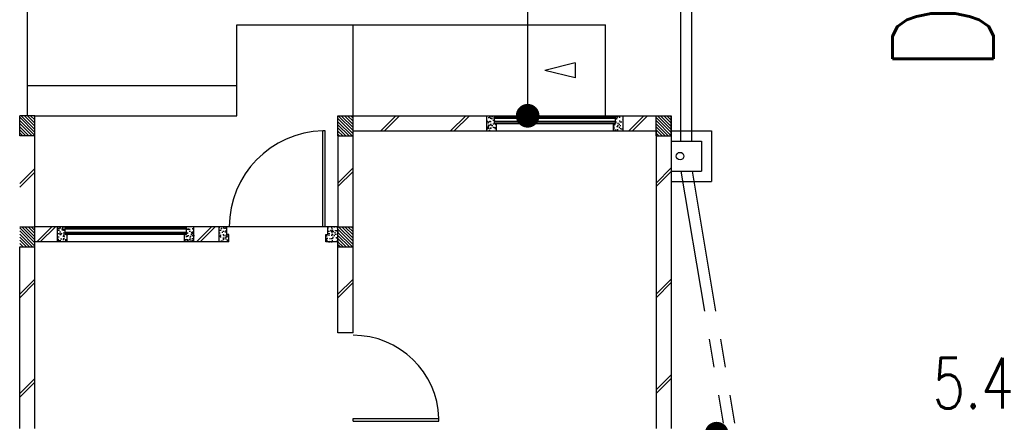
# Model space of a CAD drawing. Header units: millimetres. Extents: x 301 to 1479, y 491 to 1341.
# Tile 245 of 256: x 479.89 to 489.64, y 660.53 to 664.52. Entities that reach past the tile are written whole.
import ezdxf

# ---------------------------------------------------------------- set-up
doc = ezdxf.new("R2010")
doc.units = ezdxf.units.MM
doc.header["$LTSCALE"] = 1.5
doc.header["$MEASUREMENT"] = 0
doc.linetypes.add('PHANTOM2', pattern=[1.25, 0.625, -0.125, 0.125, -0.125, 0.125, -0.125])
for name, color, linetype in [('Blk', 7, 'Continuous'), ('Block', 46, 'Continuous'), ('Boundary Wall', 64, 'Continuous'), ('BWCN', 4, 'Continuous'), ('DIM', 6, 'Continuous'), ('DOOR', 3, 'Continuous'), ('Ele', 8, 'Continuous'), ('HATCH', 7, 'Continuous'), ('Hatch Col. C1 GF Ext.', 84, 'Continuous'), ('Hatch Col. C3 GF', 10, 'Continuous'), ('Hatch Stub Col', 251, 'Continuous'), ('Kerb', 251, 'Continuous'), ('Paving Block', 251, 'Continuous'), ('PVC Pipe 110', 69, 'Continuous'), ('PVC RWP 75', 77, 'Continuous'), ('TEXT', 7, 'Continuous'), ('WINDOW', 1, 'Continuous')]:
    doc.layers.add(name, color=color, linetype=linetype)
doc.styles.add('RS1', font='romans.shx', dxfattribs={"width": 0.75, "height": 0.5})
doc.styles.add('RS2', font='romans.shx', dxfattribs={"width": 0.75, "height": 1})
doc.dimstyles.new('Souillac5', dxfattribs={"dimscale": 0.5, "dimtxt": 0.5, "dimasz": 0.47, "dimexe": 0, "dimexo": 1, "dimgap": 0.5, "dimtad": 1, "dimzin": 0, "dimdsep": 46, "dimtxsty": 'RS1', "dimblk": 'DOT', "dimcen": 3, "dimse1": 1, "dimse2": 1, "dimclrd": 6, "dimclre": 6, "dimclrt": 7, "dimaunit": 1, "dimadec": 0, "dimazin": 0, "dimtfac": 1, "dimtofl": 0, "dimtmove": 1, "dimatfit": 3, "dimfxl": 1, "dimtolj": 1, "dimtzin": 0, "dimlwe": -1, "dimarcsym": 0})
pattern_1 = [(50, (388.26804, 127.90737), (0.071726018, -0.0062752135), [0.0075, -0.0825]), (355, (388.26804, 127.90737), (-0.013875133, 0.075219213), [0.006, -0.066]), (100.451444, (388.27402, 127.90685), (0.057850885, 0.068943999), [0.006374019, -0.070114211]), (46.1842, (388.26804, 127.92737), (0.106724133, -0.016551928), [0.01125, -0.12375]), (96.635635, (388.27693, 127.92599), (0.093466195, 0.09741186), [0.009561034, -0.105171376]), (351.184164, (388.26804, 127.92737), (0.093466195, 0.09741186), [0.009, -0.099]), (21, (388.27804, 127.92237), (0.059690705, -0.040261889), [0.0075, -0.0825]), (326, (388.27804, 127.92237), (0.024331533, 0.072515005), [0.006, -0.066]), (71.451445, (388.283015, 127.91902), (0.084022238, 0.032253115), [0.006374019, -0.070114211]), (37.5, (388.26804, 127.907373), (0.0012159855, 0.0332893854), [0, -0.0652, 0, -0.067, 0, -0.06625]), (7.5, (388.26804, 127.907373), (0.0263069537, 0.0394411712), [0, -0.0382, 0, -0.0637, 0, -0.02525]), (327.5, (388.24574, 127.907373), (0.0533822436, -0.0022554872), [0, -0.025, 0, -0.078, 0, -0.1035]), (317.5, (388.23574, 127.907373), (0.058318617, 0.010010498), [0, -0.0325, 0, -0.0518, 0, -0.0735])]
pattern_2 = [(50, (388.36804, 127.95737), (0.071726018, -0.0062752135), [0.0075, -0.0825]), (355, (388.36804, 127.95737), (-0.013875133, 0.075219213), [0.006, -0.066]), (100.451444, (388.37402, 127.95685), (0.057850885, 0.068943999), [0.006374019, -0.070114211]), (46.1842, (388.36804, 127.97737), (0.106724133, -0.016551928), [0.01125, -0.12375]), (96.635635, (388.37693, 127.97599), (0.093466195, 0.09741186), [0.009561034, -0.105171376]), (351.184164, (388.36804, 127.97737), (0.093466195, 0.09741186), [0.009, -0.099]), (21, (388.37804, 127.97237), (0.059690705, -0.040261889), [0.0075, -0.0825]), (326, (388.37804, 127.97237), (0.024331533, 0.072515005), [0.006, -0.066]), (71.451445, (388.383015, 127.96902), (0.084022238, 0.032253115), [0.006374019, -0.070114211]), (37.5, (388.36804, 127.957373), (0.0012159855, 0.0332893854), [0, -0.0652, 0, -0.067, 0, -0.06625]), (7.5, (388.36804, 127.957373), (0.0263069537, 0.0394411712), [0, -0.0382, 0, -0.0637, 0, -0.02525]), (327.5, (388.34574, 127.957373), (0.0533822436, -0.0022554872), [0, -0.025, 0, -0.078, 0, -0.1035]), (317.5, (388.33574, 127.957373), (0.058318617, 0.010010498), [0, -0.0325, 0, -0.0518, 0, -0.0735])]

# ---------------------------------------------------------------- blocks, each defined once
blk = doc.blocks.new('Dr1000')
at = {"layer": 'DOOR'}
for p, q in [((-50, 0), (-50, 950)), ((-25, 950), (-50, 950)), ((-25, 0), (-25, 950)), ((-25, 0), (-50, 0))]:
    blk.add_line(p, q, dxfattribs=at)
blk.add_arc((-24.4, -0.2), 950.6, 91.54201, 179.98579, dxfattribs=at)
blk = doc.blocks.new('Dr900')
at = {"layer": 'DOOR'}
for p, q in [((-50, 0), (-50, 850)), ((-25, 850), (-50, 850)), ((-25, 0), (-25, 850)), ((-25, 0), (-50, 0))]:
    blk.add_line(p, q, dxfattribs=at)
blk.add_arc((-24.3, -0.3), 850.7, 91.72797, 179.98222, dxfattribs=at)
blk = doc.blocks.new('SSSU-D2')
at = {"layer": 'HATCH'}
h = blk.add_hatch(dxfattribs=at)
h.set_pattern_fill('ANSI31', color=256, scale=0.175, angle=630)
h.set_pattern_definition([(315, (-162.234888, -4.168587), (0.0154679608, 0.0154679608), [])])
h.paths.add_polyline_path([(-3.15, 0), (-3.3, 0), (-3.3, -0.2), (-3.15, -0.2)])
h = blk.add_hatch(dxfattribs=at)
h.set_pattern_fill('ANSI31', color=256, scale=0.175, angle=630)
h.set_pattern_definition([(315, (-165.384888, -4.168587), (0.0154679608, 0.0154679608), [])])
h.paths.add_polyline_path([(0, 0), (-0.15, 0), (-0.15, -0.2), (0, -0.2)])
h = blk.add_hatch(dxfattribs=at)
h.set_pattern_fill('ANSI31', color=256, scale=0.175, angle=630)
h.set_pattern_definition([(315, (-162.234888, -3.068587), (0.0154679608, 0.0154679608), [])])
h.paths.add_polyline_path([(-3.15, -1.1), (-3.3, -1.1), (-3.3, -1.3), (-3.15, -1.3)])
at = {"layer": 'Hatch Col. C1 GF Ext.'}
h = blk.add_hatch(dxfattribs=at)
h.set_pattern_fill('ANSI31', color=256, scale=0.175, angle=-90)
h.set_pattern_definition([(315, (409.424486, 122.722963), (0.0154679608, 0.0154679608), [])])
h.paths.add_polyline_path([(-6.3, 0), (-6.45, 0), (-6.45, -0.2), (-6.3, -0.2)])
at = {"layer": 'Hatch Col. C3 GF'}
h = blk.add_hatch(dxfattribs=at)
h.set_pattern_fill('ANSI31', color=256, scale=0.175, angle=-90)
h.set_pattern_definition([(315, (409.424486, 122.772963), (0.0154679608, 0.0154679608), [])])
h.paths.add_polyline_path([(-6.3, -1.1), (-6.45, -1.1), (-6.45, -1.3), (-6.3, -1.3)])
at = {"layer": 'Hatch Stub Col', "linetype": 'ByBlock'}
h = blk.add_hatch(dxfattribs=at)
h.set_pattern_fill('AR-CONC', color=256, scale=0.01, angle=720)
h.set_pattern_definition(pattern_1)
h.paths.add_polyline_path([(-1.8254, -0.15), (-1.7304, -0.15), (-1.7304, -0.075), (-1.7504, -0.075), (-1.7504, 0), (-1.8254, 0)])
h = blk.add_hatch(dxfattribs=at)
h.set_pattern_fill('AR-CONC', color=256, scale=0.01, angle=720)
h.set_pattern_definition(pattern_1)
h.paths.add_polyline_path([(-0.5704, -0.15), (-0.4754, -0.15), (-0.4754, 0), (-0.5504, 0), (-0.5504, -0.075), (-0.5704, -0.075)])
h = blk.add_hatch(dxfattribs=at)
h.set_pattern_fill('AR-CONC', color=256, scale=0.01, angle=720)
h.set_pattern_definition(pattern_2)
h.paths.add_polyline_path([(-6.0746, -1.25), (-5.9796, -1.25), (-5.9796, -1.175), (-5.9996, -1.175), (-5.9996, -1.1), (-6.0746, -1.1)])
h = blk.add_hatch(dxfattribs=at)
h.set_pattern_fill('AR-CONC', color=256, scale=0.01, angle=720)
h.set_pattern_definition(pattern_2)
h.paths.add_polyline_path([(-4.8196, -1.25), (-4.7246, -1.25), (-4.7246, -1.1), (-4.7996, -1.1), (-4.7996, -1.175), (-4.8196, -1.175)])
h = blk.add_hatch(dxfattribs=at)
h.set_pattern_fill('AR-CONC', color=256, scale=0.01, angle=720)
h.set_pattern_definition(pattern_2)
h.paths.add_polyline_path([(-4.475, -1.25), (-4.38, -1.25), (-4.38, -1.175), (-4.4, -1.175), (-4.4, -1.1), (-4.475, -1.1)])
h = blk.add_hatch(dxfattribs=at)
h.set_pattern_fill('AR-CONC', color=256, scale=0.01, angle=720)
h.set_pattern_definition([(50, (388.26804, 127.95737), (0.071726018, -0.0062752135), [0.0075, -0.0825]), (355, (388.26804, 127.95737), (-0.013875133, 0.075219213), [0.006, -0.066]), (100.451444, (388.27402, 127.95685), (0.057850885, 0.068943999), [0.006374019, -0.070114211]), (46.1842, (388.26804, 127.97737), (0.106724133, -0.016551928), [0.01125, -0.12375]), (96.635635, (388.27693, 127.97599), (0.093466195, 0.09741186), [0.009561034, -0.105171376]), (351.184164, (388.26804, 127.97737), (0.093466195, 0.09741186), [0.009, -0.099]), (21, (388.27804, 127.97237), (0.059690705, -0.040261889), [0.0075, -0.0825]), (326, (388.27804, 127.97237), (0.024331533, 0.072515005), [0.006, -0.066]), (71.451445, (388.283015, 127.96902), (0.084022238, 0.032253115), [0.006374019, -0.070114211]), (37.5, (388.26804, 127.957373), (0.0012159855, 0.0332893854), [0, -0.0652, 0, -0.067, 0, -0.06625]), (7.5, (388.26804, 127.957373), (0.0263069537, 0.0394411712), [0, -0.0382, 0, -0.0637, 0, -0.02525]), (327.5, (388.24574, 127.957373), (0.0533822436, -0.0022554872), [0, -0.025, 0, -0.078, 0, -0.1035]), (317.5, (388.23574, 127.957373), (0.058318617, 0.010010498), [0, -0.0325, 0, -0.0518, 0, -0.0735])])
h.paths.add_polyline_path([(-3.42, -1.25), (-3.3, -1.25), (-3.3, -1.1), (-3.4, -1.1), (-3.4, -1.175), (-3.42, -1.175)])
at = {"layer": 'Block', "linetype": 'ByBlock'}
for p, q in [((-3.15, 0), (-1.8254, 0)), ((-0.4754, 0), (-0.15, 0)), ((0, 0), (0, -3.1)), ((-3.15, -0.15), (-1.8254, -0.15)), ((-0.4754, -0.15), (-0.15, -0.15)), ((-0.15, -0.15), (-0.15, -3.1)), ((-6.3, -1.1), (-6.3, -0.2)), ((-3.3, -0.2), (-3.3, -1.1)), ((-3.15, -1.1), (-3.15, -0.2)), ((-6.0746, -1.1), (-6.3, -1.1)), ((-4.475, -1.1), (-4.7246, -1.1)), ((-6.0746, -1.25), (-6.3, -1.25)), ((-4.475, -1.25), (-4.7246, -1.25)), ((-6.45, -3.1), (-6.45, -1.3)), ((-6.3, -3.1), (-6.3, -1.3)), ((-3.3, -2.15), (-3.3, -1.3)), ((-3.15, -2.15), (-3.15, -1.3)), ((-3.15, -2.15), (-3.3, -2.15))]:
    blk.add_line(p, q, dxfattribs=at)
at = {"layer": 'Boundary Wall', "linetype": 'ByBlock'}
blk.add_line((-6.375, 1.555), (-6.375, 0), dxfattribs=at)
at = {"layer": 'BWCN'}
for p, q in [((-3.3, 0), (-3.15, 0)), ((-3.3, -0.2), (-3.3, 0)), ((-3.15, -0.2), (-3.15, 0)), ((-1.8254, -0.15), (-1.8254, 0)), ((-1.8254, 0), (-1.7504, 0)), ((-1.7504, -0.075), (-1.7504, 0)), ((-0.5504, -0.075), (-0.5504, 0)), ((-0.5504, 0), (-0.4754, 0)), ((-0.4754, -0.15), (-0.4754, 0)), ((-0.15, 0), (0, 0)), ((-0.15, -0.2), (-0.15, 0)), ((0, -0.2), (0, 0)), ((-6.45, -0.2), (-6.45, 0)), ((-6.3, 0), (-6.45, 0)), ((-6.3, -0.2), (-6.3, 0)), ((-1.7304, -0.075), (-1.7504, -0.075)), ((-1.7304, -0.15), (-1.7304, -0.075)), ((-0.5704, -0.15), (-0.5704, -0.075)), ((-0.5704, -0.075), (-0.5504, -0.075)), ((-1.8254, -0.15), (-1.7304, -0.15)), ((-0.5704, -0.15), (-0.4754, -0.15)), ((-6.3, -0.2), (-6.45, -0.2)), ((-3.3, -0.2), (-3.15, -0.2)), ((-0.15, -0.2), (0, -0.2)), ((-6.45, -1.1), (-6.3, -1.1)), ((-6.3, -1.3), (-6.3, -1.1)), ((-6.0746, -1.25), (-6.0746, -1.1)), ((-5.9996, -1.1), (-6.0746, -1.1)), ((-5.9996, -1.175), (-5.9996, -1.1)), ((-4.7996, -1.175), (-4.7996, -1.1)), ((-4.7246, -1.1), (-4.7996, -1.1)), ((-4.7246, -1.25), (-4.7246, -1.1)), ((-4.4, -1.1), (-4.475, -1.1)), ((-4.475, -1.25), (-4.475, -1.1)), ((-4.4, -1.175), (-4.4, -1.1)), ((-3.3, -1.1), (-3.4, -1.1)), ((-3.4, -1.175), (-3.4, -1.1)), ((-3.3, -1.1), (-3.15, -1.1)), ((-3.3, -1.3), (-3.3, -1.1)), ((-3.15, -1.3), (-3.15, -1.1)), ((-5.9796, -1.25), (-6.0746, -1.25)), ((-5.9796, -1.175), (-5.9996, -1.175)), ((-5.9796, -1.25), (-5.9796, -1.175)), ((-4.8196, -1.25), (-4.8196, -1.175)), ((-4.8196, -1.175), (-4.7996, -1.175)), ((-4.7246, -1.25), (-4.8196, -1.25)), ((-4.38, -1.25), (-4.475, -1.25)), ((-4.38, -1.175), (-4.4, -1.175)), ((-4.38, -1.25), (-4.38, -1.175)), ((-3.42, -1.25), (-3.42, -1.175)), ((-3.42, -1.175), (-3.4, -1.175)), ((-3.3, -1.25), (-3.42, -1.25)), ((-6.45, -1.3), (-6.3, -1.3)), ((-3.3, -1.3), (-3.15, -1.3))]:
    blk.add_line(p, q, dxfattribs=at)
at = {"layer": 'Ele'}
for p, q in [((-4.3, 0), (-4.3, 0.9)), ((-4.3, 0.9), (-0.65, 0.9)), ((-3.15, 0), (-3.15, 0.9)), ((-0.65, 0), (-0.65, 0.9)), ((-6.375, 0.3), (-4.3, 0.3)), ((-1.7504, 0), (-0.5504, 0)), ((-6.3, 0), (-4.3, 0)), ((-1.7504, -0.01), (-0.5504, -0.01)), ((-1.7504, -0.07), (-0.5504, -0.07)), ((-1.7304, -0.075), (-0.5704, -0.075)), ((-1.7304, -0.15), (-0.5704, -0.15)), ((-4.7996, -1.1), (-5.9996, -1.1)), ((-4.7996, -1.11), (-5.9996, -1.11)), ((-3.4, -1.1), (-4.4, -1.1)), ((-4.7996, -1.17), (-5.9996, -1.17)), ((-4.8196, -1.175), (-5.9796, -1.175)), ((-4.8196, -1.25), (-5.9796, -1.25))]:
    blk.add_line(p, q, dxfattribs=at)
at = {"layer": 'Ele', "linetype": 'ByBlock'}
blk.add_line((-0.9515, 0.525), (-0.9515, 0.375), dxfattribs=at)
at = {"layer": 'HATCH'}
for p, q in [((-2.7249, 0), (-2.8749, -0.15)), ((-2.6895, 0), (-2.8395, -0.15)), ((-2.0338, 0), (-2.1838, -0.15)), ((-1.9985, 0), (-2.1485, -0.15)), ((-0.2697, 0), (-0.4197, -0.15)), ((-0.2343, 0), (-0.3843, -0.15)), ((-6.3, -0.5223), (-6.45, -0.6723)), ((-6.3, -0.5576), (-6.45, -0.7076)), ((-3.15, -0.5167), (-3.3, -0.6667)), ((-3.15, -0.552), (-3.3, -0.702)), ((0, -0.5167), (-0.15, -0.6667)), ((0, -0.552), (-0.15, -0.702)), ((-6.1317, -1.1), (-6.2817, -1.25)), ((-6.0964, -1.1), (-6.2464, -1.25)), ((-4.5497, -1.1), (-4.6997, -1.25)), ((-4.5144, -1.1), (-4.6644, -1.25)), ((-6.3, -1.6174), (-6.45, -1.7674)), ((-6.3, -1.6528), (-6.45, -1.8028)), ((-3.15, -1.6174), (-3.3, -1.7674)), ((-3.15, -1.6528), (-3.3, -1.8028)), ((0, -1.6174), (-0.15, -1.7674)), ((0, -1.6528), (-0.15, -1.8028)), ((-6.3, -2.603), (-6.45, -2.753)), ((0, -2.5664), (-0.15, -2.7164)), ((0, -2.6018), (-0.15, -2.7518)), ((-6.3, -2.6384), (-6.45, -2.7884))]:
    blk.add_line(p, q, dxfattribs=at)
at = {"layer": 'Kerb'}
for p, q in [((0, -0.15), (0.4, -0.15)), ((0.4, -0.15), (0.4, -0.65)), ((0, -0.25), (0.3, -0.25)), ((0.3, -0.25), (0.3, -0.55)), ((0, -0.55), (0.3, -0.55)), ((0, -0.65), (0.4, -0.65))]:
    blk.add_line(p, q, dxfattribs=at)
at = {"layer": 'Paving Block', "linetype": 'ByBlock'}
for p in [(-0.9515, 0.525), (-0.9515, 0.375)]:
    blk.add_line(p, (-1.2515, 0.45), dxfattribs=at)
at = {"layer": 'PVC Pipe 110', "linetype": 'PHANTOM2', "ltscale": 1.5}
for p, q in [((0.095, -0.25), (0.095, 2.15)), ((0.205, -0.25), (0.205, 2.15)), ((0.0942, -0.55), (0.7942, -4.7)), ((0.2058, -0.55), (0.9058, -4.7))]:
    blk.add_line(p, q, dxfattribs=at)
at = {"layer": 'PVC RWP 75'}
blk.add_circle((0.0875, -0.4), 0.0375, dxfattribs=at)
blk.add_circle((0.0875, -0.4), 0.0375, dxfattribs=at)
blk.add_circle((0.0875, -0.4), 0.0375, dxfattribs=at)
at = {"layer": 'WINDOW'}
for p, q in [((-1.7504, -0.025), (-0.5504, -0.025)), ((-1.7504, -0.055), (-0.5504, -0.055)), ((-4.7996, -1.125), (-5.9996, -1.125)), ((-4.7996, -1.155), (-5.9996, -1.155))]:
    blk.add_line(p, q, dxfattribs=at)
at = {"layer": 'DOOR', "xscale": 0.001, "yscale": 0.001, "zscale": 0.001}
blk.add_blockref('Dr1000', (-3.4, -1.1), dxfattribs=at)
at = {"layer": 'DOOR', "xscale": 0.001, "yscale": 0.001, "zscale": 0.001, "rotation": 270}
blk.add_blockref('Dr900', (-3.15, -3.05), dxfattribs=at)
blk = doc.blocks.new('_DOT')
at = {"color": 0, "linetype": 'ByBlock'}
blk.add_line((-0.5, 0), (-1, 0), dxfattribs=at)
at = {"color": 0, "linetype": 'ByBlock', "const_width": 0.5}
blk.add_lwpolyline([(-0.25, 0, 1), (0.25, 0, 1)], format="xyb", close=True, dxfattribs=at)
blk = doc.blocks.new('*D209')
at = {"layer": 'DEFPOINTS', "color": 0, "transparency": 16777216}
for p in [(486.7876, 660.419), (492.1874, 660.4549), (492.1874, 660.419)]:
    blk.add_point(p, dxfattribs=at)
at = {"layer": 'DIM', "color": 6, "lineweight": -2, "transparency": 16777216}
blk.add_line((487.0226, 660.419), (491.9524, 660.419), dxfattribs=at)
at = {"layer": 'DIM', "color": 6, "lineweight": -2, "transparency": 16777216, "xscale": 0.235, "yscale": 0.235, "zscale": 0.235, "rotation": 180}
blk.add_blockref('_DOT', (486.7876, 660.419), dxfattribs=at)
at = {"layer": 'DIM', "color": 6, "lineweight": -2, "transparency": 16777216, "xscale": 0.235, "yscale": 0.235, "zscale": 0.235}
blk.add_blockref('_DOT', (492.1874, 660.419), dxfattribs=at)
at = {"layer": 'DIM', "color": 7, "transparency": 16777216, "insert": (489.4875, 660.919), "char_height": 0.5, "attachment_point": 5, "style": 'RS1'}
blk.add_mtext('\\A1;5.40', dxfattribs=at)
blk = doc.blocks.new('*D210')
at = {"layer": 'DEFPOINTS', "color": 0, "transparency": 16777216}
for p in [(484.9166, 670.769), (484.9166, 670.769), (484.9166, 663.569)]:
    blk.add_point(p, dxfattribs=at)
at = {"layer": 'DIM', "color": 6, "lineweight": -2, "transparency": 16777216}
blk.add_line((484.9166, 663.804), (484.9166, 670.534), dxfattribs=at)
at = {"layer": 'DIM', "color": 6, "lineweight": -2, "transparency": 16777216, "xscale": 0.235, "yscale": 0.235, "zscale": 0.235}
for p, rotation in [((484.9166, 670.769), 90), ((484.9166, 663.569), 270)]:
    blk.add_blockref('_DOT', p, dxfattribs=dict(at, rotation=rotation))
at = {"layer": 'DIM', "color": 7, "transparency": 16777216, "insert": (484.4166, 667.169), "char_height": 0.5, "attachment_point": 5, "rotation": 90, "style": 'RS1'}
blk.add_mtext('\\A1;7.20', dxfattribs=at)

msp = doc.modelspace()

# ---------------------------------------------------------------- block references
at = {"layer": 'Blk'}
msp.add_blockref('SSSU-D2', (486.3376, 663.569), dxfattribs=at)

# ---------------------------------------------------------------- texts
at = {"layer": 'TEXT', "style": 'RS2', "width": 0.75}
msp.add_text('D. 4.69m', height=1, rotation=89.98956, dxfattribs=at).set_placement((489.5288, 664.005))

# ---------------------------------------------------------------- dimensions: what is measured, and where the dimension line sits
at = {"layer": 'DIM'}
dim = msp.add_linear_dim(base=(484.9166, 670.769), p1=(484.9166, 663.569), p2=(484.9166, 670.769), angle=90, dimstyle='Souillac5', dxfattribs=at)
dim.commit()
dim.dimension.update_dxf_attribs({"geometry": '*D210', "text_midpoint": (484.4166, 667.169)})
dim = msp.add_linear_dim(base=(492.1874, 660.419), p1=(486.7876, 660.419), p2=(492.1874, 660.4549), dimstyle='Souillac5', dxfattribs=at)
dim.commit()
dim.dimension.update_dxf_attribs({"geometry": '*D209', "text_midpoint": (489.4875, 660.919)})

doc.saveas('drawing.dxf')
